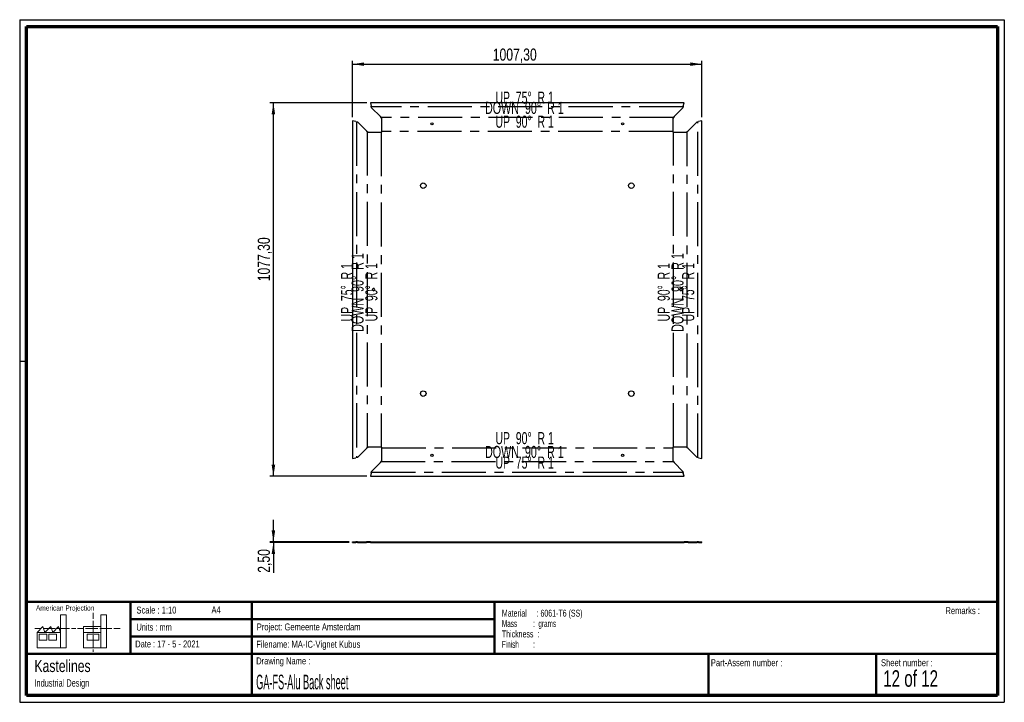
# Paper-space layout 'GA-FS-AluSheet 850_1220 Flat' of a CAD drawing. Header units: millimetres. Extents: x 7 to 291, y 7 to 204.
import ezdxf

# ---------------------------------------------------------------- set-up
doc = ezdxf.new("R2010")
doc.units = ezdxf.units.MM
doc.linetypes.add('CENTERX2', pattern=[20.32, 12.7, -2.54, 2.54, -2.54])
for name, color, linetype in [('BORDERS', 7, 'Continuous'), ('DRAWING', 7, 'Continuous'), ('LOGO', 7, 'Continuous'), ('TEXT_SHEET_FORMAT', 7, 'Continuous')]:
    doc.layers.add(name, color=color, linetype=linetype)
doc.styles.add('SLDTEXTSTYLE0', font='TXT', dxfattribs={"width": 0.7})
doc.styles.add('SLDTEXTSTYLE1', font='TXT', dxfattribs={"width": 0.75})
doc.styles.add('SLDTEXTSTYLE10', font='TXT', dxfattribs={"width": 0.645833})
doc.styles.add('SLDTEXTSTYLE11', font='TXT', dxfattribs={"width": 0.660714})
doc.styles.add('SLDTEXTSTYLE12', font='TXT', dxfattribs={"width": 0.6875})
doc.styles.add('SLDTEXTSTYLE2', font='TXT', dxfattribs={"width": 0.675})
doc.styles.add('SLDTEXTSTYLE5', font='TXT', dxfattribs={"width": 0.55})
doc.styles.add('SLDTEXTSTYLE6', font='TXT', dxfattribs={"width": 0.605})
doc.styles.add('SLDTEXTSTYLE7', font='TXT', dxfattribs={"width": 0.549})
doc.styles.add('SLDTEXTSTYLE8', font='TXT', dxfattribs={"width": 0.467045})
doc.dimstyles.new('SLDDIMSTYLE0', dxfattribs={"dimtxt": 3.5, "dimasz": 3.302, "dimexe": 0, "dimexo": 0.0625, "dimgap": 0.875, "dimtad": 1, "dimlfac": 10, "dimrnd": 1e-09, "dimzin": 12, "dimdsep": 46, "dimtxsty": 'SLDTEXTSTYLE1', "dimsah": 1, "dimcen": 0.09, "dimadec": 0, "dimazin": 3, "dimtfac": 1, "dimtofl": 0, "dimtmove": 0, "dimatfit": 3, "dimfxl": 1, "dimfrac": 2, "dimtolj": 1, "dimtzin": 12, "dimarcsym": 0})
doc.dimstyles.new('SLDDIMSTYLE9', dxfattribs={"dimtxt": 3.5, "dimasz": 3.302, "dimexe": 0, "dimexo": 0.0625, "dimgap": 0.875, "dimtad": 1, "dimlfac": 10, "dimrnd": 1e-09, "dimzin": 12, "dimdsep": 46, "dimtxsty": 'SLDTEXTSTYLE1', "dimsah": 1, "dimcen": 0.09, "dimadec": 0, "dimazin": 3, "dimtfac": 1, "dimtmove": 0, "dimatfit": 0, "dimfxl": 1, "dimfrac": 2, "dimtolj": 1, "dimtzin": 12, "dimarcsym": 0})

# ---------------------------------------------------------------- blocks, each defined once
blk = doc.blocks.new('SW_NOTE_0_36')
at = {"layer": 'TEXT_SHEET_FORMAT', "color": 0, "char_height": 2, "attachment_point": 1}
for s, insert, style in [('Material     : 6061-T6 (SS)', (0, 2.58), 'SLDTEXTSTYLE6'), ('Mass         :  grams', (0, -0.42), 'SLDTEXTSTYLE5'), ('Thickness  :', (0, -3.42), 'SLDTEXTSTYLE6'), ('Finish        :', (0, -6.42), 'SLDTEXTSTYLE7')]:
    blk.add_mtext(s, dxfattribs=dict(at, insert=insert, style=style))
blk = doc.blocks.new('SW_NOTE_0_37')
at = {"layer": 'DRAWING', "color": 0, "attachment_point": 1, "style": 'SLDTEXTSTYLE1'}
for s, insert, char_height in [('Kastelines', (0, 4.51), 3.5), ('Industrial Design', (0, -1.09), 2.1167)]:
    blk.add_mtext(s, dxfattribs=dict(at, insert=insert, char_height=char_height))
blk = doc.blocks.new('_D_53')
at = {"layer": 'LOGO'}
for p, q in [((106.72, 179.75), (78.75, 179.75)), ((79.75, 72.02), (79.75, 179.75)), ((106.72, 72.02), (78.75, 72.02))]:
    blk.add_line(p, q, dxfattribs=at)
for points in [[(79.75, 179.75), (79.24, 176.45), (80.26, 176.45)], [(79.75, 72.02), (80.26, 75.32), (79.24, 75.32)]]:
    blk.add_solid(points, dxfattribs=at)
at = {"layer": 'LOGO', "insert": (75.24, 128.29), "char_height": 3.5, "attachment_point": 1, "rotation": 90, "style": 'SLDTEXTSTYLE1'}
blk.add_mtext('1077,30', dxfattribs=at)
blk = doc.blocks.new('_D_54')
at = {"layer": 'LOGO'}
for p, q in [((102.61, 175.64), (102.61, 191.95)), ((102.61, 190.95), (203.34, 190.95)), ((203.34, 175.64), (203.34, 191.95))]:
    blk.add_line(p, q, dxfattribs=at)
for points in [[(102.61, 190.95), (105.91, 190.44), (105.91, 191.45)], [(203.34, 190.95), (200.03, 191.45), (200.03, 190.44)]]:
    blk.add_solid(points, dxfattribs=at)
at = {"layer": 'LOGO', "insert": (143.02, 195.46), "char_height": 3.5, "attachment_point": 1, "style": 'SLDTEXTSTYLE1'}
blk.add_mtext('1007,30', dxfattribs=at)
blk = doc.blocks.new('_D_55')
at = {"layer": 'LOGO'}
for p, q in [((79.75, 53.11), (79.75, 59.46)), ((101.61, 53.11), (78.75, 53.11)), ((101.61, 52.86), (78.75, 52.86)), ((79.75, 53.11), (79.75, 52.86)), ((79.75, 52.86), (79.75, 44.17))]:
    blk.add_line(p, q, dxfattribs=at)
for points in [[(79.75, 53.11), (80.26, 56.42), (79.24, 56.42)], [(79.75, 52.86), (79.24, 49.56), (80.26, 49.56)]]:
    blk.add_solid(points, dxfattribs=at)
at = {"layer": 'LOGO', "insert": (75.24, 44.17), "char_height": 3.5, "attachment_point": 1, "rotation": 90, "style": 'SLDTEXTSTYLE1'}
blk.add_mtext('2,50', dxfattribs=at)

psp = doc.layouts.new('GA-FS-AluSheet 850_1220 Flat')

# ---------------------------------------------------------------- linework, layer by layer
at = {"color": 7, "linetype": 'Continuous', "lineweight": 25}
for p, q in [((107.7199, 179.7517), (107.961, 178.8203)), ((198.2227, 179.7517), (107.7199, 179.7517)), ((197.9817, 178.8203), (198.2227, 179.7517)), ((108.0576, 178.3785), (107.961, 178.8203)), ((108.0576, 178.3785), (110.639, 175.7971)), ((195.3036, 175.7971), (197.8851, 178.3785)), ((197.9817, 178.8203), (197.8851, 178.3785)), ((102.6064, 174.6382), (102.6064, 77.1354)), ((103.5378, 174.3971), (102.6064, 174.6382)), ((103.5378, 174.3971), (103.9796, 174.3006)), ((106.561, 171.7191), (103.9796, 174.3006)), ((110.989, 175.2669), (110.639, 175.7971)), ((110.989, 171.3691), (110.989, 175.2669)), ((195.3036, 175.7971), (194.9536, 175.2669)), ((194.9536, 175.2669), (194.9536, 171.3691)), ((201.963, 174.3006), (199.3816, 171.7191)), ((201.963, 174.3006), (202.4048, 174.3971)), ((203.3363, 174.6382), (202.4048, 174.3971)), ((203.3363, 77.1354), (203.3363, 174.6382)), ((106.561, 171.7191), (107.0912, 171.3691)), ((107.0912, 171.3691), (110.989, 171.3691)), ((194.9536, 171.3691), (198.8515, 171.3691)), ((198.8515, 171.3691), (199.3816, 171.7191)), ((103.9796, 77.473), (106.561, 80.0545)), ((107.0912, 80.4045), (106.561, 80.0545)), ((110.989, 80.4045), (107.0912, 80.4045)), ((110.989, 76.5066), (110.989, 80.4045)), ((198.8515, 80.4045), (194.9536, 80.4045)), ((194.9536, 80.4045), (194.9536, 76.5066)), ((199.3816, 80.0545), (198.8515, 80.4045)), ((199.3816, 80.0545), (201.963, 77.473)), ((102.6064, 77.1354), (103.5378, 77.3764)), ((103.9796, 77.473), (103.5378, 77.3764)), ((202.4048, 77.3764), (201.963, 77.473)), ((202.4048, 77.3764), (203.3363, 77.1354)), ((110.639, 75.9765), (108.0576, 73.3951)), ((110.639, 75.9765), (110.989, 76.5066)), ((194.9536, 76.5066), (195.3036, 75.9765)), ((197.8851, 73.3951), (195.3036, 75.9765)), ((107.961, 72.9533), (107.7199, 72.0218)), ((107.7199, 72.0218), (198.2227, 72.0218)), ((107.961, 72.9533), (108.0576, 73.3951)), ((197.8851, 73.3951), (197.9817, 72.9533)), ((198.2227, 72.0218), (197.9817, 72.9533)), ((102.6064, 52.8643), (102.6064, 53.1143)), ((102.6064, 53.1143), (103.5378, 53.1143)), ((102.6064, 52.8643), (103.5378, 52.8643)), ((103.5378, 52.8643), (103.5378, 53.1143)), ((103.9796, 53.1143), (103.5378, 53.1143)), ((103.9796, 52.8643), (103.5378, 52.8643)), ((103.9796, 52.8643), (103.9796, 53.1143)), ((103.9796, 53.1143), (106.561, 53.1143)), ((103.9796, 52.8643), (106.561, 52.8643)), ((106.561, 52.8643), (106.561, 53.1143)), ((107.0912, 53.1143), (106.561, 53.1143)), ((107.0912, 52.8643), (106.561, 52.8643)), ((107.0912, 52.8643), (107.0912, 53.1143)), ((107.7199, 53.1143), (107.0912, 53.1143)), ((107.7199, 52.8643), (107.0912, 52.8643)), ((107.7199, 52.8643), (107.7199, 53.1143)), ((107.7199, 53.1143), (198.2227, 53.1143)), ((107.7199, 52.8643), (198.2227, 52.8643)), ((198.2227, 52.8643), (198.2227, 53.1143)), ((198.8515, 53.1143), (198.2227, 53.1143)), ((198.8515, 52.8643), (198.2227, 52.8643)), ((198.8515, 52.8643), (198.8515, 53.1143)), ((199.3816, 53.1143), (198.8515, 53.1143)), ((199.3816, 52.8643), (198.8515, 52.8643)), ((199.3816, 52.8643), (199.3816, 53.1143)), ((199.3816, 53.1143), (201.963, 53.1143)), ((199.3816, 52.8643), (201.963, 52.8643)), ((201.963, 52.8643), (201.963, 53.1143)), ((202.4048, 53.1143), (201.963, 53.1143)), ((202.4048, 52.8643), (201.963, 52.8643)), ((202.4048, 52.8643), (202.4048, 53.1143)), ((202.4048, 53.1143), (203.3363, 53.1143)), ((202.4048, 52.8643), (203.3363, 52.8643)), ((203.3363, 52.8643), (203.3363, 53.1143))]:
    psp.add_line(p, q, dxfattribs=at)
at = {"color": 7, "linetype": 'CENTERX2'}
for p, q in [((197.9334, 178.5994), (108.0093, 178.5994)), ((103.7587, 174.3488), (103.7587, 77.4247)), ((195.1286, 175.532), (110.814, 175.532)), ((202.1839, 77.4247), (202.1839, 174.3488)), ((106.8261, 171.5441), (106.8261, 80.2295)), ((110.8062, 171.3691), (110.8062, 80.4045)), ((194.9536, 171.5519), (110.989, 171.5519)), ((195.1364, 80.4045), (195.1364, 171.3691)), ((199.1165, 80.2295), (199.1165, 171.5441)), ((110.989, 80.2217), (194.9536, 80.2217)), ((110.814, 76.2416), (195.1286, 76.2416)), ((108.0093, 73.1742), (197.9334, 73.1742))]:
    psp.add_line(p, q, dxfattribs=at)
at = {"color": 7, "linetype": 'Continuous', "lineweight": 25}
for centre, radius in [((125.4713, 173.7169), 0.325), ((180.4713, 173.7169), 0.325), ((122.9713, 155.8868), 0.8), ((182.9713, 155.8868), 0.8), ((122.9713, 95.8868), 0.8), ((182.9713, 95.8868), 0.8), ((125.4713, 78.0566), 0.325), ((180.4713, 78.0566), 0.325)]:
    psp.add_circle(centre, radius, dxfattribs=at)
for centre, start, end in [((108.6412, 125.8868), 89.118492, 270.881508), ((108.6512, 125.8868), 269.118492, 90.881508), ((197.2915, 125.8868), 89.118492, 270.881508), ((197.3015, 125.8868), 269.118492, 90.881508)]:
    psp.add_arc(centre, 0.325, start, end, dxfattribs=at)
at = {"layer": 'BORDERS', "lineweight": 70}
for p, q in [((8.5696, 8.7839), (8.5696, 201.7839)), ((8.5696, 201.7839), (288.5696, 201.7839)), ((288.5696, 201.7839), (288.5696, 8.7839)), ((288.5696, 8.7839), (8.5696, 8.7839))]:
    psp.add_line(p, q, dxfattribs=at)
at = {"layer": 'BORDERS', "lineweight": 50}
for p, q in [((8.5696, 35.7839), (288.5696, 35.7839)), ((38.5696, 35.7839), (38.5696, 20.7839)), ((73.5696, 35.7839), (73.5696, 8.7839)), ((143.5696, 35.7839), (143.5696, 20.7839)), ((38.5696, 30.7839), (143.5696, 30.7839)), ((38.5696, 25.7839), (143.5696, 25.7839)), ((8.5696, 20.7839), (288.5696, 20.7839)), ((205.2225, 8.7839), (205.2225, 20.7839)), ((253.6509, 8.7839), (253.6509, 20.7839))]:
    psp.add_line(p, q, dxfattribs=at)
at = {"layer": 'TEXT_SHEET_FORMAT'}
for p, q in [((6.5696, 203.7839), (290.5696, 203.7839)), ((6.5696, 203.7839), (6.5696, 6.7839)), ((290.5696, 203.7839), (290.5696, 6.7839)), ((6.5696, 105.2839), (8.6215, 105.2839)), ((6.5696, 6.7839), (290.5696, 6.7839))]:
    psp.add_line(p, q, dxfattribs=at)
at = {"layer": 'TEXT_SHEET_FORMAT', "color": 7, "linetype": 'Continuous', "lineweight": 18}
for p, q in [((18.3208, 26.9711), (18.3208, 32.0361)), ((18.3208, 32.0361), (20.0027, 32.0361)), ((20.0027, 32.0361), (20.0027, 22.4704)), ((27.7328, 32.596), (27.7328, 30.8389)), ((31.6542, 32.0317), (29.9723, 32.0317)), ((29.9723, 32.0317), (29.9723, 22.466)), ((31.6542, 26.9668), (31.6542, 32.0317)), ((11.5933, 26.9711), (13.2752, 28.6594)), ((13.2752, 28.6594), (13.8375, 26.9711)), ((13.8375, 26.9711), (15.5194, 28.6594)), ((15.5194, 28.6594), (16.0814, 26.9711)), ((16.0814, 26.9711), (17.7632, 28.6594)), ((17.7632, 28.6594), (18.3208, 26.9711)), ((24.9266, 28.655), (24.9266, 26.9668)), ((24.9266, 28.655), (29.9723, 28.655)), ((27.7328, 30.2516), (27.7328, 28.4899)), ((27.7328, 28.4899), (27.7328, 26.7282)), ((10.9809, 28.0997), (12.736, 28.0997)), ((18.3208, 26.9711), (11.5933, 26.9711)), ((11.5933, 26.9711), (11.5933, 22.4704)), ((12.1556, 26.4115), (14.3995, 26.4115)), ((12.1556, 24.7231), (12.1556, 26.4115)), ((13.321, 28.0997), (15.076, 28.0997)), ((14.3995, 26.4115), (14.3995, 24.7231)), ((14.957, 26.4115), (17.2012, 26.4115)), ((14.957, 24.7231), (14.957, 26.4115)), ((15.076, 28.0997), (16.8309, 28.0997)), ((17.2012, 26.4115), (17.2012, 24.7231)), ((17.4159, 28.0997), (19.1711, 28.0997)), ((18.3208, 26.9711), (18.3208, 22.4704)), ((19.1711, 28.0997), (20.926, 28.0997)), ((21.511, 28.0997), (22.8089, 28.0997)), ((23.2447, 28.0953), (24.9952, 28.0953)), ((24.9266, 26.9668), (29.9723, 26.9668)), ((24.9266, 26.9668), (24.9266, 22.466)), ((25.5802, 28.0953), (27.3352, 28.0953)), ((26.0509, 26.4071), (29.4147, 26.4071)), ((26.0509, 24.7187), (26.0509, 26.4071)), ((27.3352, 28.0953), (29.0902, 28.0953)), ((27.7328, 26.1409), (27.7328, 24.3793)), ((29.4147, 26.4071), (29.4147, 24.7187)), ((29.6752, 28.0953), (31.4303, 28.0953)), ((31.4303, 28.0953), (33.1853, 28.0953)), ((31.6542, 26.9668), (31.6542, 22.466)), ((33.7703, 28.0953), (35.5252, 28.0953)), ((14.3995, 24.7231), (12.1556, 24.7231)), ((17.2012, 24.7231), (14.957, 24.7231)), ((29.4147, 24.7187), (26.0509, 24.7187)), ((27.7328, 24.3793), (27.7328, 22.6175)), ((11.5933, 22.4704), (18.3208, 22.4704)), ((18.3208, 22.4704), (20.0027, 22.4704)), ((24.9266, 22.466), (31.6542, 22.466)), ((27.7328, 22.0302), (27.7328, 21.342))]:
    psp.add_line(p, q, dxfattribs=at)

# ---------------------------------------------------------------- block references
at = {"layer": 'DRAWING'}
psp.add_blockref('SW_NOTE_0_37', (10.8265, 14.511), dxfattribs=at)
at = {"layer": 'TEXT_SHEET_FORMAT', "color": 218}
psp.add_blockref('SW_NOTE_0_36', (145.6526, 30.9309), dxfattribs=at)

# ---------------------------------------------------------------- texts
at = {"color": 7, "linetype": 'Continuous', "lineweight": 0, "char_height": 3.5, "attachment_point": 2}
for s, insert, style in [('UP  75°  R 1', (152.2033, 183.0272), 'SLDTEXTSTYLE10'), ('DOWN  90°  R 1', (152.1413, 180.0799), 'SLDTEXTSTYLE11'), ('UP  90°  R 1', (152.2033, 176.0997), 'SLDTEXTSTYLE10'), ('UP  90°  R 1', (152.2033, 84.7696), 'SLDTEXTSTYLE10'), ('DOWN  90°  R 1', (152.1413, 80.7894), 'SLDTEXTSTYLE11'), ('UP  75°  R 1', (152.2033, 77.722), 'SLDTEXTSTYLE10')]:
    psp.add_mtext(s, dxfattribs=dict(at, insert=insert, style=style))
at = {"color": 7, "linetype": 'Continuous', "lineweight": 0, "char_height": 3.5, "attachment_point": 2, "rotation": 90}
for s, insert, style in [('DOWN  90°  R 1', (102.2782, 125.0568), 'SLDTEXTSTYLE11'), ('DOWN  90°  R 1', (194.5687, 125.0568), 'SLDTEXTSTYLE11'), ('UP  75°  R 1', (99.2108, 125.1187), 'SLDTEXTSTYLE10'), ('UP  90°  R 1', (106.2584, 125.1187), 'SLDTEXTSTYLE10'), ('UP  90°  R 1', (190.5885, 125.1187), 'SLDTEXTSTYLE10'), ('UP  75°  R 1', (197.6361, 125.1187), 'SLDTEXTSTYLE10')]:
    psp.add_mtext(s, dxfattribs=dict(at, insert=insert, style=style))
at = {"layer": 'TEXT_SHEET_FORMAT', "attachment_point": 1}
for s, insert, char_height, style in [('American Projection', (11.2772, 34.7557), 1.5, 'SLDTEXTSTYLE1'), ('Scale : 1:10', (40.2454, 34.4082), 2, 'SLDTEXTSTYLE1'), ('A4', (61.8906, 34.4862), 2, 'SLDTEXTSTYLE1'), ('Remarks :', (273.5956, 34.2358), 2, 'SLDTEXTSTYLE1'), ('Units : mm', (40.2393, 29.4761), 2, 'SLDTEXTSTYLE0'), ('Project: Gemeente Amsterdam', (74.9564, 29.538), 2, 'SLDTEXTSTYLE1'), ('Date : 17 - 5 - 2021', (39.8865, 24.6218), 2, 'SLDTEXTSTYLE2'), ('Filename: MA-IC-Vignet Kubus', (74.7977, 24.5313), 2, 'SLDTEXTSTYLE1'), ('Drawing Name :', (74.7803, 19.7365), 2, 'SLDTEXTSTYLE1'), ('Part-Assem number :', (205.9266, 19.2104), 2, 'SLDTEXTSTYLE1'), ('Sheet number :', (255.0112, 19.2104), 2, 'SLDTEXTSTYLE1'), ('12 of 12', (255.6343, 16.0396), 4.7625, 'SLDTEXTSTYLE12')]:
    psp.add_mtext(s, dxfattribs=dict(at, insert=insert, char_height=char_height, style=style))
at = {"layer": 'TEXT_SHEET_FORMAT', "color": 218, "insert": (74.7803, 14.7617), "char_height": 4.233333, "attachment_point": 1, "style": 'SLDTEXTSTYLE8'}
psp.add_mtext('GA-FS-Alu Back sheet', dxfattribs=at)

# ---------------------------------------------------------------- dimensions: what is measured, and where the dimension line sits
at = {"layer": 'LOGO'}
dim = psp.add_linear_dim(base=(203.3363, 190.9464), p1=(102.6064, 174.6382), p2=(203.3363, 174.6382), dimstyle='SLDDIMSTYLE0', dxfattribs=at)
dim.commit()
dim.dimension.update_dxf_attribs({"geometry": '_D_54', "text_midpoint": (151.4209, 190.9464), "dimtype": 160})
for base, p1, p2, dimstyle, picture, middle in [((79.7492, 179.7517), (107.7199, 72.0218), (107.7199, 179.7517), 'SLDDIMSTYLE0', '_D_53', (79.7492, 136.6935)), ((79.7492, 52.8643), (102.6064, 53.1143), (102.6064, 52.8643), 'SLDDIMSTYLE9', '_D_55', (79.7492, 48.6938))]:
    dim = psp.add_linear_dim(base=base, p1=p1, p2=p2, angle=90, dimstyle=dimstyle, dxfattribs=at)
    dim.commit()
    dim.dimension.update_dxf_attribs({"geometry": picture, "text_midpoint": middle, "dimtype": 160})

doc.saveas('drawing.dxf')
